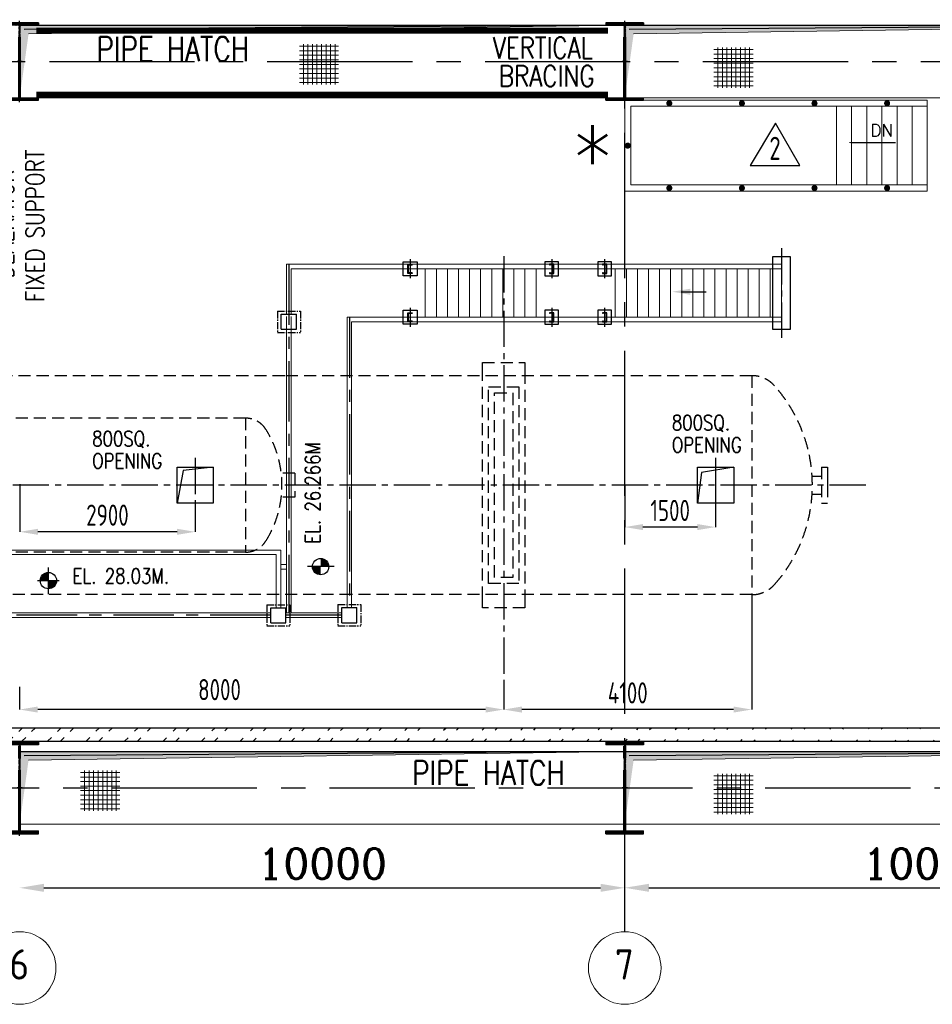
# Model space of a CAD drawing. Extents: x -287416 to 4934791, y -504132 to 1826789.
# Tile 43 of 256: x 42063 to 57147, y -172142 to -155873. Entities that reach past the tile are written whole.
import ezdxf
from ezdxf.enums import TextEntityAlignment as Align

# ---------------------------------------------------------------- set-up
doc = ezdxf.new("R2010")
doc.units = 0
doc.header["$LTSCALE"] = 800
doc.header["$MEASUREMENT"] = 0
for name, pattern in [('CENTER', [2, 1.25, -0.25, 0.25, -0.25]), ('CENTER2', [1.125, 0.75, -0.125, 0.125, -0.125]), ('DASHDOT', [1, 0.5, -0.25, 0, -0.25]), ('HIDDEN', [0.375, 0.25, -0.125])]:
    doc.linetypes.add(name, pattern=pattern)
doc.layers.get('0').update_dxf_attribs({"linetype": 'CONTINUOUS'})
doc.layers.get('DEFPOINTS').update_dxf_attribs({"linetype": 'CONTINUOUS'})
for name, color, linetype in [('CEN', 2, 'CENTER'), ('CL', 2, 'CENTER2'), ('COL', 1, 'CENTER'), ('GRID', 8, 'CENTER'), ('HANGERS', 1, 'CONTINUOUS'), ('HATCH', 9, 'CONTINUOUS'), ('MECH_EQ', 251, 'HIDDEN'), ('OBN', 1, 'CONTINUOUS'), ('PIPE', 1, 'CONTINUOUS'), ('REV3', 2, 'CONTINUOUS'), ('STR', 2, 'CONTINUOUS'), ('WALL', 6, 'CONTINUOUS')]:
    doc.layers.add(name, color=color, linetype=linetype)
for name, color, linetype, lineweight in [('DIM', 4, 'CONTINUOUS', 15), ('DOOR', 235, 'CONTINUOUS', 13), ('PIPE OPENING HATCH', 7, 'CONTINUOUS', 13), ('STEEL', 6, 'CONTINUOUS', 15), ('T', 3, 'CONTINUOUS', 15), ('TEXT', 3, 'CONTINUOUS', 15)]:
    doc.layers.add(name, color=color, linetype=linetype, lineweight=lineweight)
doc.styles.add('ROMANC', font='romanc')
doc.styles.add('ROMAND', font='romand')
doc.styles.add('ROMANS', font='ISO9.shx', dxfattribs={"width": 0.8})
doc.styles.add('S1', font='SIMPLEX.SHX', dxfattribs={"height": 200})
doc.styles.add('S3', font='ROMANS1.SHX', dxfattribs={"width": 0.8})
doc.dimstyles.new('STANDARD$0', dxfattribs={"dimtxt": 250, "dimasz": 200, "dimexe": 0, "dimexo": 0, "dimgap": 100, "dimtad": 1, "dimdec": 0, "dimzin": 0, "dimdsep": 46, "dimtxsty": 'S1', "dimcen": 0, "dimadec": 0, "dimazin": 0, "dimtfac": 1, "dimtdec": 0, "dimtmove": 2, "dimatfit": 3, "dimfxl": 1, "dimtolj": 1, "dimtzin": 0, "dimarcsym": 0})

# ---------------------------------------------------------------- blocks, each defined once
blk = doc.blocks.new('*D600')
at = {"layer": 'DEFPOINTS', "color": 0, "linetype": 'Continuous', "transparency": 16777216}
for p in [(42063, -170218), (52063, -170218), (52063, -170218)]:
    blk.add_point(p, dxfattribs=at)
at = {"layer": 'DIM', "color": 4, "linetype": 'Continuous', "lineweight": -2, "transparency": 16777216}
blk.add_line((42463, -170218), (51663, -170218), dxfattribs=at)
at = {"layer": 'DIM', "color": 4, "linetype": 'Continuous', "transparency": 16777216}
for points in [[(42463, -170151), (42463, -170284), (42063, -170218)], [(51663, -170151), (51663, -170284), (52063, -170218)]]:
    blk.add_solid(points, dxfattribs=at)
at = {"layer": 'DIM', "linetype": 'Continuous', "transparency": 16777216, "insert": (47063, -169818), "char_height": 500, "attachment_point": 5, "style": 'ROMANC'}
blk.add_mtext('\\A1;10000', dxfattribs=at)
blk = doc.blocks.new('*D601')
at = {"layer": 'DEFPOINTS', "color": 0, "linetype": 'Continuous', "transparency": 16777216}
for p in [(52063, -170218), (62063, -170217), (62063, -170217)]:
    blk.add_point(p, dxfattribs=at)
at = {"layer": 'DIM', "linetype": 'Continuous', "lineweight": -2, "transparency": 16777216}
for p, q in [((52063, -170218), (52063, -170217)), ((62063, -170217), (62063, -170217))]:
    blk.add_line(p, q, dxfattribs=at)
at = {"layer": 'DIM', "color": 4, "linetype": 'Continuous', "lineweight": -2, "transparency": 16777216}
blk.add_line((52463, -170217), (61663, -170217), dxfattribs=at)
at = {"layer": 'DIM', "color": 4, "linetype": 'Continuous', "transparency": 16777216}
for points in [[(52463, -170151), (52463, -170284), (52063, -170217)], [(61663, -170151), (61663, -170284), (62063, -170217)]]:
    blk.add_solid(points, dxfattribs=at)
at = {"layer": 'DIM', "linetype": 'Continuous', "transparency": 16777216, "insert": (57063, -169817), "char_height": 500, "attachment_point": 5, "style": 'ROMANC'}
blk.add_mtext('\\A1;10000', dxfattribs=at)
blk = doc.blocks.new('A$C1C927E47')
at = {"layer": 'COL'}
h = blk.add_hatch(dxfattribs=at)
h.set_pattern_fill('ANSI31', color=256, scale=100, style=0)
h.paths.add_polyline_path([(16, 0), (0, 0), (0, -710), (16, -710)])
h.paths.add_polyline_path([(16, 710), (0, 710), (0, 0), (16, 0)])
h.paths.add_polyline_path([(0, 710), (-16, 710), (-16, 0), (0, 0)])
h.paths.add_polyline_path([(0, 0), (-16, 0), (-16, -710), (0, -710)])
h.paths.add_polyline_path([(-310, -710), (-310, -760), (0, -760), (0, -710)])
h.paths.add_polyline_path([(310, -760), (310, -710), (0, -710), (0, -760)])
h.paths.add_polyline_path([(310, 710), (310, 760), (0, 760), (0, 710)])
h.paths.add_polyline_path([(-310, 760), (-310, 710), (0, 710), (0, 760)])
for p, q in [((310, 760), (-310, 760)), ((-310, 760), (-310, 710)), ((310, 710), (-310, 710)), ((-16, -710), (-16, 710)), ((16, -710), (16, 710)), ((310, 760), (310, 710)), ((-310, -710), (310, -710)), ((-310, -760), (-310, -710)), ((-310, -760), (310, -760)), ((310, -760), (310, -710))]:
    blk.add_line(p, q, dxfattribs=at)
at = {"layer": 'COL', "color": 2}
for p, q in [((0, -792), (0, 792)), ((44, 0), (-44, 0)), ((44, 0), (-44, 0))]:
    blk.add_line(p, q, dxfattribs=at)
blk = doc.blocks.new('A$C14326149')
at = {"layer": 'COL'}
h = blk.add_hatch(dxfattribs=at)
h.set_pattern_fill('ANSI31', color=256, scale=100, style=0)
h.paths.add_polyline_path([(310, 640), (0, 640), (0, 600), (310, 600)])
h.paths.add_polyline_path([(0, 600), (0, 640), (-310, 640), (-310, 600)])
h.paths.add_polyline_path([(0, -640), (0, -600), (-310, -600), (-310, -640)])
h.paths.add_polyline_path([(0, -600), (0, -640), (310, -640), (310, -600)])
h.paths.add_polyline_path([(-16, 0), (0, 0), (0, 600), (-16, 600)])
h.paths.add_polyline_path([(0, 0), (16, 0), (16, 600), (0, 600)])
h.paths.add_polyline_path([(16, 0), (0, 0), (0, -600), (16, -600)])
h.paths.add_polyline_path([(-16, -600), (0, -600), (0, 0), (-16, 0)])
at = {"layer": 'COL', "color": 2}
for p, q in [((0, -672), (0, 672)), ((44, 0), (-44, 0))]:
    blk.add_line(p, q, dxfattribs=at)
at = {"layer": 'COL'}
for p, q in [((310, 640), (-310, 640)), ((-310, 640), (-310, 600)), ((310, 600), (-310, 600)), ((-16, -600), (-16, 600)), ((16, -600), (16, 600)), ((310, 640), (310, 600)), ((-310, -600), (310, -600)), ((-310, -640), (-310, -600)), ((-310, -640), (310, -640)), ((310, -640), (310, -600))]:
    blk.add_line(p, q, dxfattribs=at)
blk = doc.blocks.new('*D628')
at = {"layer": 'DEFPOINTS', "color": 0, "transparency": 16777216}
for p in [(42063, -166899), (50063, -166856), (42063, -167272)]:
    blk.add_point(p, dxfattribs=at)
at = {"layer": 'DIM', "color": 9, "lineweight": -2, "transparency": 16777216}
for p, q in [((42063, -166899), (42063, -167272)), ((50063, -166856), (50063, -167272)), ((49763, -167272), (42363, -167272))]:
    blk.add_line(p, q, dxfattribs=at)
at = {"layer": 'DIM', "color": 9, "transparency": 16777216}
for points in [[(42363, -167222), (42363, -167322), (42063, -167272)], [(49763, -167222), (49763, -167322), (50063, -167272)]]:
    blk.add_solid(points, dxfattribs=at)
at = {"layer": 'DIM', "transparency": 16777216, "insert": (45366, -166943), "char_height": 350, "attachment_point": 5, "style": 'ROMANS'}
blk.add_mtext('\\A1;8000', dxfattribs=at)
blk = doc.blocks.new('*D629')
at = {"layer": 'DEFPOINTS', "color": 0, "transparency": 16777216}
for p in [(54163, -165382), (50063, -166856), (50063, -167272)]:
    blk.add_point(p, dxfattribs=at)
at = {"layer": 'DIM', "color": 9, "lineweight": -2, "transparency": 16777216}
for p, q in [((54163, -165382), (54163, -167272)), ((50063, -166856), (50063, -167272)), ((53863, -167272), (50363, -167272))]:
    blk.add_line(p, q, dxfattribs=at)
at = {"layer": 'DIM', "color": 9, "transparency": 16777216}
for points in [[(50363, -167222), (50363, -167322), (50063, -167272)], [(53863, -167222), (53863, -167322), (54163, -167272)]]:
    blk.add_solid(points, dxfattribs=at)
at = {"layer": 'DIM', "transparency": 16777216, "insert": (52113, -166997), "char_height": 350, "attachment_point": 5, "style": 'ROMANS'}
blk.add_mtext('\\A1;4100', dxfattribs=at)
blk = doc.blocks.new('*D683')
at = {"layer": 'DEFPOINTS', "color": 0, "transparency": 16777216}
for p in [(42064, -163550), (44964, -163864), (42064, -164335)]:
    blk.add_point(p, dxfattribs=at)
at = {"layer": 'DIM', "color": 9, "lineweight": -2, "transparency": 16777216}
for p, q in [((42064, -163550), (42064, -164335)), ((44964, -163864), (44964, -164335)), ((44664, -164335), (42364, -164335))]:
    blk.add_line(p, q, dxfattribs=at)
at = {"layer": 'DIM', "color": 9, "transparency": 16777216}
for points in [[(42364, -164285), (42364, -164385), (42064, -164335)], [(44664, -164285), (44664, -164385), (44964, -164335)]]:
    blk.add_solid(points, dxfattribs=at)
at = {"layer": 'DIM', "transparency": 16777216, "insert": (43514, -164060), "char_height": 350, "attachment_point": 5, "style": 'ROMANS'}
blk.add_mtext('\\A1;2900', dxfattribs=at)
blk = doc.blocks.new('*D684')
at = {"layer": 'DEFPOINTS', "color": 0, "transparency": 16777216}
for p in [(52064, -163564), (53564, -163564), (52064, -164257)]:
    blk.add_point(p, dxfattribs=at)
at = {"layer": 'DIM', "color": 9, "lineweight": -2, "transparency": 16777216}
for p, q in [((52064, -163564), (52064, -164257)), ((53564, -163564), (53564, -164257)), ((53264, -164257), (52364, -164257))]:
    blk.add_line(p, q, dxfattribs=at)
at = {"layer": 'DIM', "color": 9, "transparency": 16777216}
for points in [[(52364, -164207), (52364, -164307), (52064, -164257)], [(53264, -164207), (53264, -164307), (53564, -164257)]]:
    blk.add_solid(points, dxfattribs=at)
at = {"layer": 'DIM', "transparency": 16777216, "insert": (52814, -163982), "char_height": 350, "attachment_point": 5, "style": 'ROMANS'}
blk.add_mtext('\\A1;1500', dxfattribs=at)
blk = doc.blocks.new('A$C10F2367A')
at = {"layer": 'CEN'}
for p, q in [((-5550, 3650), (-5550, -2112)), ((-4550, 2775), (-4550, -2023)), ((-5850, -2150), (-14610, -2150)), ((-4675, -2150), (-5600, -2150))]:
    blk.add_line(p, q, dxfattribs=at)
at = {"layer": 'PIPE', "color": 2, "linetype": 'CENTER2'}
for p, q in [((2590, 3917), (2590, 2433)), ((-3548, 3732), (-3548, 3418)), ((-1207, 3732), (-1207, 3418)), ((-332, 3732), (-332, 3418)), ((-3548, 2932), (-3548, 2617)), ((-1207, 2932), (-1207, 2618)), ((-332, 2932), (-332, 2618)), ((-14800, -1823), (-14800, -2477)), ((-10675, -1899), (-10675, -2401))]:
    blk.add_line(p, q, dxfattribs=at)
at = {"layer": 'PIPE', "color": 4}
for p, q in [((-3585, 3500), (-3585, 3650)), ((-3585, 3650), (-3510, 3650)), ((-3575, 3510), (-3575, 3640)), ((-3575, 3640), (-3520, 3640)), ((-3510, 3650), (-3510, 3650)), ((-1169, 3650), (-1244, 3650)), ((-1244, 3650), (-1244, 3650)), ((-1179, 3640), (-1234, 3640)), ((-1179, 3510), (-1179, 3640)), ((-1169, 3500), (-1169, 3650)), ((-294, 3650), (-369, 3650)), ((-369, 3650), (-369, 3650)), ((-304, 3640), (-359, 3640)), ((-304, 3510), (-304, 3640)), ((-294, 3500), (-294, 3650)), ((-3510, 3500), (-3585, 3500)), ((-3520, 3510), (-3575, 3510)), ((-3510, 3500), (-3510, 3500)), ((-1244, 3500), (-1169, 3500)), ((-1244, 3500), (-1244, 3500)), ((-1234, 3510), (-1179, 3510)), ((-369, 3500), (-294, 3500)), ((-369, 3500), (-369, 3500)), ((-359, 3510), (-304, 3510)), ((-5676, 2575), (-5676, 2825)), ((-5676, 2825), (-5426, 2825)), ((-5426, 2575), (-5426, 2825)), ((-3585, 2700), (-3585, 2850)), ((-3585, 2850), (-3510, 2850)), ((-3575, 2710), (-3575, 2840)), ((-3575, 2840), (-3520, 2840)), ((-3510, 2850), (-3510, 2850)), ((-1169, 2850), (-1244, 2850)), ((-1244, 2850), (-1244, 2850)), ((-1179, 2840), (-1234, 2840)), ((-1179, 2710), (-1179, 2840)), ((-1169, 2700), (-1169, 2850)), ((-294, 2850), (-369, 2850)), ((-369, 2850), (-369, 2850)), ((-304, 2840), (-359, 2840)), ((-304, 2710), (-304, 2840)), ((-294, 2700), (-294, 2850)), ((-3510, 2700), (-3585, 2700)), ((-3520, 2710), (-3575, 2710)), ((-3510, 2700), (-3510, 2700)), ((-1244, 2700), (-1169, 2700)), ((-1244, 2700), (-1244, 2700)), ((-1234, 2710), (-1179, 2710)), ((-369, 2700), (-294, 2700)), ((-369, 2700), (-369, 2700)), ((-359, 2710), (-304, 2710)), ((-5676, 2575), (-5426, 2575)), ((-10800, -2275), (-10800, -2025)), ((-10800, -2025), (-10550, -2025)), ((-10550, -2275), (-10550, -2025)), ((-5850, -2275), (-5850, -2025)), ((-5850, -2025), (-5600, -2025)), ((-5600, -2275), (-5600, -2025)), ((-4675, -2273), (-4675, -2023)), ((-4675, -2023), (-4425, -2023)), ((-4425, -2273), (-4425, -2023)), ((-10800, -2275), (-10550, -2275)), ((-5850, -2275), (-5600, -2275)), ((-4675, -2273), (-4425, -2273))]:
    blk.add_line(p, q, dxfattribs=at)
at = {"layer": 'PIPE', "color": 4, "linetype": 'CENTER2', "ltscale": 0.2}
for p, q in [((-5741, 2875), (-5361, 2875)), ((-5741, 2875), (-5741, 2525)), ((-5361, 2875), (-5361, 2525)), ((-5741, 2525), (-5361, 2525)), ((-10865, -1975), (-10485, -1975)), ((-10865, -1975), (-10865, -2325)), ((-10485, -1975), (-10485, -2325)), ((-5915, -1975), (-5535, -1975)), ((-5915, -1975), (-5915, -2325)), ((-5535, -1975), (-5535, -2325)), ((-4740, -1973), (-4360, -1973)), ((-4740, -1973), (-4740, -2323)), ((-4360, -1973), (-4360, -2323)), ((-10865, -2325), (-10485, -2325)), ((-5915, -2325), (-5535, -2325)), ((-4740, -2323), (-4360, -2323))]:
    blk.add_line(p, q, dxfattribs=at)
at = {"layer": 'PIPE', "color": 4}
for points in [[(2740, 2575), (2740, 3775), (2440, 3775), (2440, 2575)], [(-3663, 3690), (-3433, 3690), (-3433, 3460), (-3663, 3460)], [(-1092, 3690), (-1322, 3690), (-1322, 3460), (-1092, 3460)], [(-217, 3690), (-447, 3690), (-447, 3460), (-217, 3460)], [(-3663, 2890), (-3433, 2890), (-3433, 2660), (-3663, 2660)], [(-1092, 2890), (-1322, 2890), (-1322, 2660), (-1092, 2660)], [(-217, 2890), (-447, 2890), (-447, 2660), (-217, 2660)]]:
    blk.add_lwpolyline(points, close=True, dxfattribs=at)
for centre, start, end in [((-3520, 3650), 270, 0), ((-1234, 3650), 180, 270), ((-359, 3650), 180, 270), ((-3520, 3500), 0, 90), ((-1234, 3500), 90, 180), ((-359, 3500), 90, 180), ((-3520, 2850), 270, 0), ((-1234, 2850), 180, 270), ((-359, 2850), 180, 270), ((-3520, 2700), 0, 90), ((-1234, 2700), 90, 180), ((-359, 2700), 90, 180)]:
    blk.add_arc(centre, 10, start, end, dxfattribs=at)
at = {"layer": 'STEEL', "color": 1}
for p, q in [((-5588, 3650), (2590, 3650)), ((-5588, 3650), (-5588, 2825)), ((2589, 3650), (2589, 2700)), ((-5513, 3575), (-5513, 2825)), ((-5513, 3575), (2590, 3575)), ((-3296, 3575), (-3296, 2775)), ((-3113, 3575), (-3113, 2775)), ((-2930, 3575), (-2930, 2775)), ((-2747, 3575), (-2747, 2775)), ((-2564, 3575), (-2564, 2775)), ((-2381, 3575), (-2381, 2775)), ((-2198, 3575), (-2198, 2775)), ((-2015, 3575), (-2015, 2775)), ((-1832, 3575), (-1832, 2775)), ((-1649, 3575), (-1649, 2775)), ((-1466, 3575), (-1466, 2775)), ((-156, 3575), (-156, 2775)), ((27, 3575), (27, 2775)), ((210, 3575), (210, 2775)), ((393, 3575), (393, 2775)), ((576, 3575), (576, 2775)), ((759, 3575), (759, 2775)), ((942, 3575), (942, 2775)), ((1125, 3575), (1125, 2775)), ((1308, 3575), (1308, 2775)), ((1491, 3575), (1491, 2775)), ((1674, 3575), (1674, 2775)), ((1857, 3575), (1857, 2775)), ((2040, 3575), (2040, 2775)), ((2223, 3575), (2223, 2775)), ((2406, 3575), (2406, 2775)), ((-5588, 2785), (-5588, -2112)), ((-5513, 2785), (-5513, -2112)), ((-4588, 2775), (-4588, -2023)), ((-4588, 2775), (-3661, 2775)), ((-3661, 2775), (2590, 2775)), ((-4513, 2700), (-4513, -2023)), ((-3662, 2700), (-4513, 2700)), ((2590, 2700), (-3661, 2700)), ((-5686, -1072), (-14763, -1072)), ((-5686, -1072), (-5686, -2025)), ((-5761, -1147), (-14763, -1147)), ((-5761, -1147), (-5761, -2025)), ((-5588, -1312), (-5686, -1312)), ((-5588, -1387), (-5686, -1387)), ((-5850, -2112), (-14610, -2112)), ((-4675, -2112), (-5600, -2112)), ((-5850, -2187), (-14610, -2187)), ((-4675, -2187), (-5600, -2187))]:
    blk.add_line(p, q, dxfattribs=at)
at = {"layer": 'STR'}
blk.add_line((933, 3196), (1345, 3196), dxfattribs=at)
blk.add_solid([(1083, 3146), (1083, 3246), (783, 3196)], dxfattribs=at)
blk = doc.blocks.new('REV2')
at = {"layer": 'HANGERS', "linetype": 'Continuous'}
for p, q in [((95462, 93768), (95042, 93069)), ((95862, 93069), (95462, 93768)), ((95042, 93069), (95862, 93069))]:
    blk.add_line(p, q, dxfattribs=at)
at = {"layer": 'HANGERS', "linetype": 'Continuous', "style": 'ROMANS', "width": 0.8}
blk.add_text('2', height=383, dxfattribs=at).set_placement((95357, 93161))

msp = doc.modelspace()

# ---------------------------------------------------------------- hatches: boundary and pattern name
at = {"layer": 'DIM'}
h = msp.add_hatch(dxfattribs=at)
h.set_pattern_fill('ANSI37', color=256, scale=600, angle=45, style=0)
h.set_pattern_definition([(90, (16151.736, -204837.075), (-75, 1e-14), []), (180, (16151.736, -204837.075), (-1e-14, -75), [])])
h.paths.add_polyline_path([(47334.3, -156277.2), (46686.1, -156277.2), (46686.1, -156943.7), (47334.3, -156943.7)])
h = msp.add_hatch(dxfattribs=at)
h.set_pattern_fill('ANSI37', color=256, scale=600, angle=45, style=0)
h.set_pattern_definition([(90, (23001.2, -204891.48), (-75, 1e-14), []), (180, (23001.2, -204891.48), (-1e-14, -75), [])])
h.paths.add_polyline_path([(54183.8, -156331.6), (53535.6, -156331.6), (53535.6, -156998.1), (54183.8, -156998.1)])
h = msp.add_hatch(dxfattribs=at)
h.set_pattern_fill('ANSI37', color=256, scale=600, angle=45, style=0)
h.set_pattern_definition([(90, (12535.46, -216837.015), (-75, 1e-14), []), (180, (12535.46, -216837.015), (-1e-14, -75), [])])
h.paths.add_polyline_path([(43718.1, -168277.2), (43069.8, -168277.2), (43069.8, -168943.6), (43718.1, -168943.6)])
h = msp.add_hatch(dxfattribs=at)
h.set_pattern_fill('ANSI37', color=256, scale=600, angle=45, style=0)
h.set_pattern_definition([(90, (23001.2, -216891.42), (-75, 1e-14), []), (180, (23001.2, -216891.42), (-1e-14, -75), [])])
h.paths.add_polyline_path([(54183.8, -168331.6), (53535.6, -168331.6), (53535.6, -168998), (54183.8, -168998)])
at = {"layer": 'HATCH'}
h = msp.add_hatch(dxfattribs=at)
h.set_pattern_fill('ANSI32', color=256, scale=1200, style=0)
h.set_pattern_definition([(45, (-25068.97, -292027.9), (-318.198, 318.198), []), (45, (-24856.84, -292027.9), (-318.198, 318.198), [])])
edge = h.paths.add_edge_path()
edge.add_line((-10336.9, -167564.8), (61947.4, -167575.6))
edge.add_line((-10566.9, -167794.4), (61947.4, -167794.2))
at = {"layer": 'PIPE OPENING HATCH', "lineweight": -2}
for points in [[(42134.9, -156034.2), (42063.1, -157164.4), (42063.1, -155966.1), (52063.1, -155966.1)], [(52134.9, -156034.2), (52063.1, -157164.4), (52063.1, -155966.1), (62063.1, -155966.1)], [(42134.9, -168034.1), (42063.1, -169164.4), (42063.1, -167966), (52063.1, -167966)], [(52134.9, -168034.1), (52063.1, -169164.4), (52063.1, -167966), (62063.1, -167966)]]:
    msp.add_hatch(color=1, dxfattribs=at).paths.add_polyline_path(points)
at = {"layer": 'PIPE OPENING HATCH'}
h = msp.add_hatch(color=1, dxfattribs=at)
h.paths.add_polyline_path([(42146.7, -156564.4), (42079.1, -156564.4), (42079.1, -157049.5)])
h.paths.add_polyline_path([(52063.1, -155964.4), (42079.1, -155964.4), (42079.1, -156564.4), (42107.1, -156564.4), (42146.7, -156564.4), (42210.5, -156106.2)])
h = msp.add_hatch(color=1, dxfattribs=at)
h.paths.add_polyline_path([(52146.7, -156564.4), (52079.1, -156564.4), (52079.1, -157049.5)])
h.paths.add_polyline_path([(62063.1, -155964.4), (52079.1, -155964.4), (52079.1, -156564.4), (52107.1, -156564.4), (52146.7, -156564.4), (52210.5, -156106.2)])
h = msp.add_hatch(color=1, dxfattribs=at)
h.paths.add_polyline_path([(42146.7, -168564.4), (42079.1, -168564.4), (42079.1, -169049.5)])
h.paths.add_polyline_path([(52063.1, -167964.4), (42079.1, -167964.4), (42079.1, -168564.4), (42107.1, -168564.4), (42146.7, -168564.4), (42210.5, -168106.2)])
h = msp.add_hatch(color=1, dxfattribs=at)
h.paths.add_polyline_path([(52146.7, -168564.4), (52079.1, -168564.4), (52079.1, -169049.5)])
h.paths.add_polyline_path([(62063.1, -167964.4), (52079.1, -167964.4), (52079.1, -168564.4), (52107.1, -168564.4), (52146.7, -168564.4), (52210.5, -168106.2)])

# ---------------------------------------------------------------- linework, layer by layer
at = {"color": 0, "linetype": 'ByBlock'}
for p, q in [((42537.9, -165364.8), (42537.9, -164924.8)), ((47260.7, -164910.7), (46820.7, -164910.7)), ((42357.9, -165141.5), (42717.9, -165141.5))]:
    msp.add_line(p, q, dxfattribs=at)
at = {"color": 0, "linetype": 'ByBlock', "const_width": 135}
for points in [[(47105, -164910.7, 0.4142136), (47037.5, -164843.2, 1)], [(46970, -164910.7, 0.4142136), (47037.5, -164978.2, 1)], [(42537.9, -165074, 0.4142136), (42470.4, -165141.5, 1)], [(42537.9, -165209, 0.4142136), (42605.4, -165141.5, 1)]]:
    msp.add_lwpolyline(points, format="xyb", dxfattribs=at)
at = {"color": 0, "linetype": 'ByBlock'}
for centre in [(47037.5, -164910.7), (42537.9, -165141.5)]:
    msp.add_circle(centre, 135, dxfattribs=at)
at = {"layer": 'CL'}
for p, q in [((50063.1, -159781.4), (50063.1, -166856.2)), ((44963.7, -163114.4), (44963.7, -164014.4)), ((53564.2, -163114.4), (53564.2, -164014.4)), ((56047.8, -163564.4), (25040.3, -163564.4))]:
    msp.add_line(p, q, dxfattribs=at)
at = {"layer": 'DIM'}
for p, q in [((55563.1, -158604.4), (55563.1, -157304.4)), ((55813.1, -158604.4), (55813.1, -157304.4)), ((56063.1, -158604.4), (56063.1, -157304.4)), ((56313.1, -158604.4), (56313.1, -157304.4)), ((56563.1, -158604.4), (56563.1, -157304.4)), ((56813.1, -158604.4), (56813.1, -157304.4))]:
    msp.add_line(p, q, dxfattribs=at)
msp.add_lwpolyline([(52063.1, -157204.4), (57063.1, -157204.4), (57063.1, -158704.4), (52063.1, -158704.4)], close=True, dxfattribs=at)
msp.add_lwpolyline([(57063.1, -158604.4), (52163.1, -158604.4), (52163.1, -157304.4), (57063.1, -157304.4)], dxfattribs=at)
at = {"layer": 'DIM', "const_width": 50, "flags": 128}
for points in [[(52774.5, -157254.8, 1), (52824.5, -157254.8, 1)], [(53974.5, -157254.8, 1), (54024.5, -157254.8, 1)], [(55174.5, -157254.8, 1), (55224.5, -157254.8, 1)], [(56374.5, -157254.8, 1), (56424.5, -157254.8, 1)], [(52088.1, -157954.4, 1), (52138.1, -157954.4, 1)], [(52774.5, -158654.8, 1), (52824.5, -158654.8, 1)], [(53974.5, -158654.8, 1), (54024.5, -158654.8, 1)], [(55174.5, -158654.8, 1), (55224.5, -158654.8, 1)], [(56374.5, -158654.8, 1), (56424.5, -158654.8, 1)]]:
    msp.add_lwpolyline(points, format="xyb", close=True, dxfattribs=at)
at = {"layer": 'GRID', "linetype": 'CENTER2', "ltscale": 4}
for p, q in [((52063.1, -170942.4), (52063.1, -155982)), ((-11445.6, -156564.4), (86108.6, -156564.4)), ((-10415.2, -168564.4), (86155.8, -168564.3))]:
    msp.add_line(p, q, dxfattribs=at)
at = {"layer": 'MECH_EQ', "linetype": 'HIDDEN'}
for p, q in [((46443.6, -161755.4), (32013.1, -161755.4)), ((49813.1, -165188.4), (49813.1, -161940.4)), ((49813.1, -161940.4), (50313.1, -161940.4)), ((49913.1, -165088.4), (49913.1, -162040.4)), ((49913.1, -162040.4), (50213.1, -162040.4)), ((50213.1, -162040.4), (50213.1, -165088.4)), ((50313.1, -161940.4), (50313.1, -165188.4)), ((45798.1, -162457.4), (38331.2, -162457.4)), ((50213.1, -165088.4), (49913.1, -165088.4)), ((50313.1, -165188.4), (49813.1, -165188.4)), ((47550.2, -165373.4), (32013.1, -165373.4))]:
    msp.add_line(p, q, dxfattribs=at)
at = {"layer": 'MECH_EQ'}
for p, q in [((54163.1, -161755.4), (46461.2, -161755.4)), ((54163.1, -161755.4), (54163.1, -165373.4)), ((45798.1, -162457.4), (45798.1, -164671.4)), ((55313.1, -163264.4), (55313.1, -163864.4)), ((55313.1, -163264.4), (55413.1, -163264.4)), ((55413.1, -163264.4), (55413.1, -163864.4)), ((46613.1, -163364.4), (46386.5, -163364.4)), ((46613.1, -163364.4), (46613.1, -163764.4)), ((55158.5, -163414.4), (55313.1, -163414.4)), ((55413.1, -163414.4), (55413.1, -163714.4)), ((46613.1, -163764.4), (46386.5, -163764.4)), ((55158.5, -163714.4), (55313.1, -163714.4)), ((55313.1, -163864.4), (55413.1, -163864.4)), ((45798.1, -164671.4), (38331.2, -164671.4)), ((54163.1, -165373.4), (47550.2, -165373.4))]:
    msp.add_line(p, q, dxfattribs=at)
for points in [[(49713.1, -161689.4), (49713.1, -161539.4)], [(49713.1, -161539.4), (50413.1, -161539.4), (50413.1, -161689.4)], [(50413.1, -165439.4), (50413.1, -165589.4), (49713.1, -165589.4), (49713.1, -165439.4)]]:
    msp.add_lwpolyline(points, dxfattribs=at)
at = {"layer": 'MECH_EQ', "linetype": 'HIDDEN'}
for points in [[(49713.1, -165439.4), (49713.1, -161689.4)], [(50413.1, -161689.4), (50413.1, -165439.4)]]:
    msp.add_lwpolyline(points, dxfattribs=at)
at = {"layer": 'MECH_EQ'}
for points in [[(54163.8, -161755.4, -0.2132074), (54537.8, -161922.5, -0.3813922), (54537.8, -165206.4, -0.2132074), (54163.8, -165373.4)], [(46133.9, -162645.1, -0.2873434), (46133.9, -164483.8)]]:
    msp.add_lwpolyline(points, format="xyb", dxfattribs=at)
for centre, start, end in [((45794.9, -162857.4), 32.06331, 90), ((45794.9, -164271.4), 270, 327.93669)]:
    msp.add_arc(centre, 400, start, end, dxfattribs=at)
at = {"layer": 'OBN'}
for p, q in [((44764.2, -163320.5), (44663.7, -163864.4)), ((45263.7, -163264.4), (44764.2, -163320.5)), ((53864.2, -163264.4), (53329.2, -163356.3)), ((53329.2, -163356.3), (53264.2, -163864.4))]:
    msp.add_line(p, q, dxfattribs=at)
for points in [[(44663.7, -163264.4), (45263.7, -163264.4), (45263.7, -163864.4), (44663.7, -163864.4)], [(53264.2, -163264.4), (53864.2, -163264.4), (53864.2, -163864.4), (53264.2, -163864.4)]]:
    msp.add_lwpolyline(points, close=True, dxfattribs=at)
at = {"layer": 'PIPE OPENING HATCH', "color": 1, "lineweight": -2}
for p, q in [((42063.1, -155964.4), (52063.1, -155964.4)), ((52063.1, -155966.1), (42134.9, -156034.2)), ((52063.1, -155964.4), (62063.1, -155964.4)), ((62063.1, -155966.1), (52134.9, -156034.2)), ((42063.1, -167964.4), (52063.1, -167964.4)), ((52063.1, -167966), (42134.9, -168034.1)), ((52063.1, -167964.4), (62063.1, -167964.4)), ((62063.1, -167966), (52134.9, -168034.1))]:
    msp.add_line(p, q, dxfattribs=at)
at = {"layer": 'PIPE OPENING HATCH', "color": 1}
for p, q in [((42210.5, -156106.2), (52063.1, -155964.4)), ((52210.5, -156106.2), (62063.1, -155964.4)), ((42210.5, -168106.2), (52063.1, -167964.4)), ((52210.5, -168106.2), (62063.1, -167964.4))]:
    msp.add_line(p, q, dxfattribs=at)
for points in [[(42063.1, -155964.4), (52063.1, -155964.4), (52063.1, -157164.4), (42063.1, -157164.4)], [(52063.1, -155964.4), (62063.1, -155964.4), (62063.1, -157164.4), (52063.1, -157164.4)], [(42063.1, -167964.4), (52063.1, -167964.4), (52063.1, -169164.4), (42063.1, -169164.4)], [(52063.1, -167964.4), (62063.1, -167964.4), (62063.1, -169164.4), (52063.1, -169164.4)]]:
    msp.add_lwpolyline(points, close=True, dxfattribs=at)
at = {"layer": 'REV3', "linetype": 'Continuous', "flags": 128}
msp.add_lwpolyline([(55754.8, -157905, 0, 128.8, 0), (56059.4, -157905, 21.5, 21.5, 0), (56539, -157905, 21.5, 21.5, 0)], format="xyseb", dxfattribs=at)
at = {"layer": 'STR', "color": 7, "linetype": 'DASHDOT', "const_width": 100}
for points in [[(42338.1, -156054.4), (51788.1, -156054.4)], [(42338.1, -157114.4), (51788.1, -157114.4)]]:
    msp.add_lwpolyline(points, dxfattribs=at)
at = {"layer": 'TEXT'}
for centre in [(42063.1, -171542.4), (52063.1, -171542.4)]:
    msp.add_circle(centre, 600, dxfattribs=at)
at = {"layer": 'WALL'}
for p, q in [((-10336.9, -167564.4), (61947.4, -167575.6)), ((-10566.9, -167794.4), (61947.4, -167794.2))]:
    msp.add_line(p, q, dxfattribs=at)

# ---------------------------------------------------------------- block references
at = {"layer": 'DIM'}
for name, p in [('A$C14326149', (42063.1, -156564.4)), ('A$C14326149', (52063.1, -156564.4)), ('REV2', (-40904.8, -251351.7)), ('A$C10F2367A', (52063.1, -163564.4))]:
    msp.add_blockref(name, p, dxfattribs=at)
at = {"layer": 'HATCH'}
for p in [(42063.1, -168564.4), (52063.1, -168564.4)]:
    msp.add_blockref('A$C1C927E47', p, dxfattribs=at)

# ---------------------------------------------------------------- texts
at = {"layer": 'DOOR', "ltscale": 101, "style": 'ROMAND'}
msp.add_text('DN', height=200, dxfattribs=at).set_placement((56310.6, -157701.1), align=Align.MIDDLE)
at = {"layer": 'T', "style": 'S3', "width": 0.8}
for s, height, p in [('PIPE HATCH', 400, (43331.7, -156556.5)), ('VERTICAL', 350, (49881.6, -156513.9)), ('BRACING', 350, (49980.9, -156979.6)), ('800SQ.', 250, (52841.9, -162656.9)), ('800SQ.', 250, (43262.2, -162921.6)), ('OPENING', 250, (52841.9, -163024.1)), ('OPENING', 250, (43262.2, -163288.8)), ('EL. 28.03M.', 250, (42937.8, -165191.1)), ('PIPE HATCH', 400, (48549.9, -168518.4))]:
    msp.add_text(s, height=height, dxfattribs=at).set_placement(p)
msp.add_text('EL. 26.266M', height=250, rotation=90, dxfattribs=at).set_placement((47030.5, -164533))
at = {"layer": 'T', "insert": (41667.1, -160559.4), "char_height": 300, "width": 2855.548, "attachment_point": 1, "rotation": 90, "style": 'S3'}
msp.add_mtext('\\pi410.63;DEAERATOR \\P\\pi22.06;FIXED SUPPORT', dxfattribs=at)
at = {"layer": 'T', "char_height": 300, "attachment_point": 1, "style": 'S3'}
for s, insert, width in [('\\pi152.64;MACHINE ROOM \\P\\pi421.21;AT EL.24.5M', (-4564.8, -158266.6), 3025.285), ('\\pi131.43;ROOF OF AIR  \\P\\pi2.0464e-012;WASHER ROOM \\P\\pi102.86;AT EL. 29.0M', (17457.5, -163868.5), 2605.714), ('\\pi78.246;PW TANK AT \\P\\pi369.67;EL. 29.0M', (12487.3, -164204.3), 2465.063)]:
    msp.add_mtext(s, dxfattribs=dict(at, insert=insert, width=width))
at = {"layer": 'TEXT', "style": 'ROMANC'}
msp.add_text('*', height=1125, dxfattribs=at).set_placement((51146.9, -158418.9))
at = {"layer": 'TEXT', "style": 'ROMANS'}
for s, p in [('6', (42057.2, -171483.4)), ('7', (52057.2, -171483.4))]:
    msp.add_text(s, height=500, dxfattribs=at).set_placement(p, align=Align.MIDDLE)
at = {"layer": 'TEXT', "insert": (50083.4, -150390.5), "char_height": 450, "width": 8892.585, "attachment_point": 1, "style": 'ROMANS'}
msp.add_mtext('\\pi229.15;COLUMNS TO BE RAISED UPTO \\P\\pi1437.7;33.0M FOR PROVIDING \\P\\pi417.72;SUPPORTING STRUCTURE FOR  \\P\\pi512.01;CRITICAL PIPING AND POWER \\P\\pi2629.1;CYCLE PIPING', dxfattribs=at)

# ---------------------------------------------------------------- dimensions: what is measured, and where the dimension line sits
at = {"layer": 'DIM'}
for base, p1, p2, picture, middle in [((42063.9, -164335.3), (44963.7, -163864.4), (42063.9, -163549.7), '*D683', (43513.8, -164060.3)), ((52063.9, -164257), (53564.2, -163564.4), (52063.9, -163564.4), '*D684', (52814, -163982))]:
    dim = msp.add_linear_dim(base=base, p1=p1, p2=p2, dimstyle='STANDARD$0', override={"dimtxt": 350, "dimasz": 300, "dimtxsty": 'ROMANS', "dimclrd": 9, "dimclre": 9, "dimclrt": 256, "dimtix": 1}, dxfattribs=at)
    dim.commit()
    dim.dimension.update_dxf_attribs({"geometry": picture, "text_midpoint": middle})
dim = msp.add_linear_dim(base=(50063.1, -167271.9), p1=(54163.1, -165382.4), p2=(50063.1, -166856.2), angle=180, dimstyle='STANDARD$0', override={"dimtxt": 350, "dimasz": 300, "dimtxsty": 'ROMANS', "dimclrd": 9, "dimclre": 9, "dimclrt": 256, "dimtix": 1}, dxfattribs=at)
dim.commit()
dim.dimension.update_dxf_attribs({"geometry": '*D629', "text_midpoint": (52113.1, -166996.9)})
dim = msp.add_linear_dim(base=(42063.1, -167271.9), p1=(50063.1, -166856.2), p2=(42063.1, -166899.3), angle=180, dimstyle='STANDARD$0', override={"dimtxt": 350, "dimasz": 300, "dimtxsty": 'ROMANS', "dimclrd": 9, "dimclre": 9, "dimclrt": 256, "dimtix": 1}, dxfattribs=at)
dim.commit()
dim.dimension.update_dxf_attribs({"geometry": '*D628', "text_midpoint": (45366.4, -166943.1), "dimtype": 160})
at = {"layer": 'DIM', "linetype": 'Continuous'}
for base, p1, p2, picture, middle in [((52063.1, -170217.7), (42063.1, -170217.7), (52063.1, -170217.7), '*D600', (47063.1, -169817.7)), ((62063.1, -170217.2), (52063.1, -170217.7), (62063.1, -170217.3), '*D601', (57063.1, -169817.2))]:
    dim = msp.add_linear_dim(base=base, p1=p1, p2=p2, dimstyle='STANDARD$0', override={"dimscale": 100, "dimtxt": 5, "dimasz": 4, "dimgap": 1.5, "dimtxsty": 'ROMANC', "dimclrd": 4, "dimclre": 256, "dimclrt": 256, "dimtix": 1}, dxfattribs=at)
    dim.commit()
    dim.dimension.update_dxf_attribs({"geometry": picture, "text_midpoint": middle})

doc.saveas('drawing.dxf')
